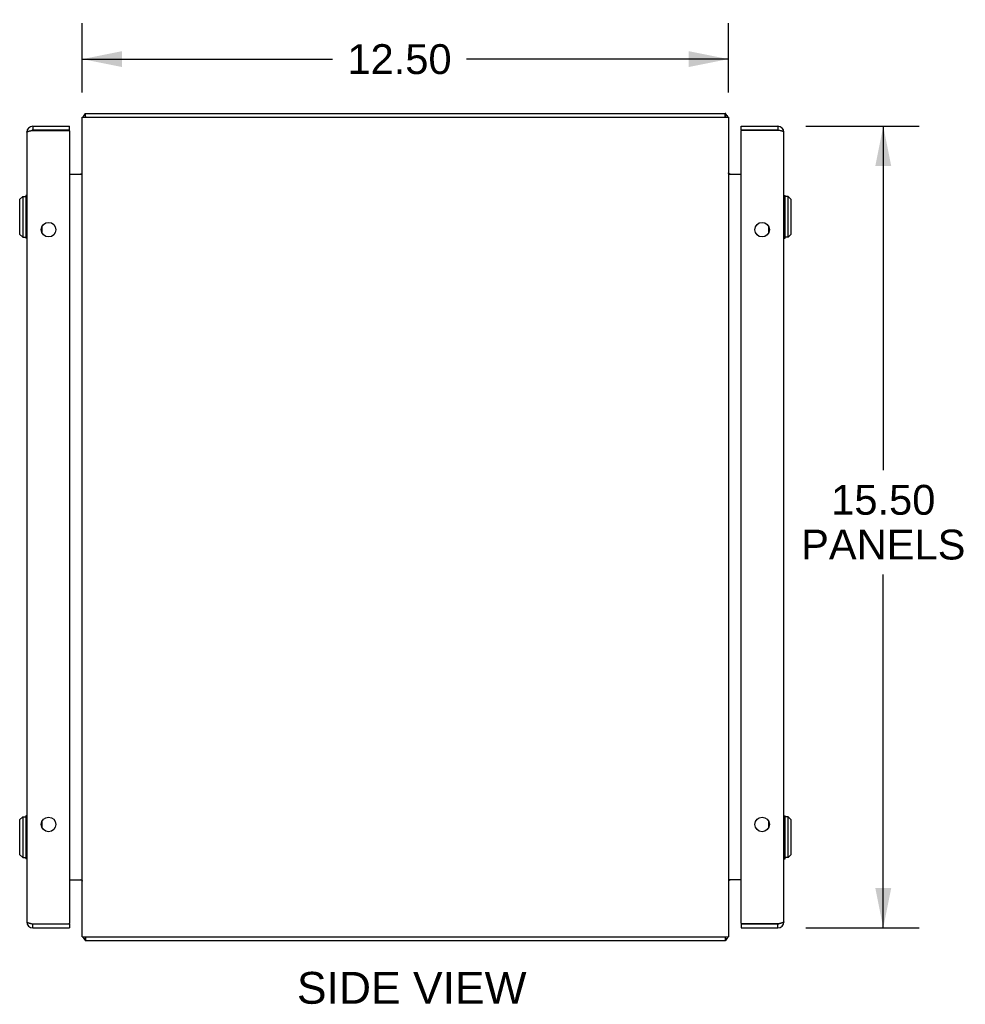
# Model space of a CAD drawing. Header units: inches. Extents: x 0 to 131, y 0 to 85.
# Tile 4 of 6: x 58 to 77, y 33 to 52. Entities that reach past the tile are written whole.
import ezdxf

# ---------------------------------------------------------------- set-up
doc = ezdxf.new("R2010")
doc.units = ezdxf.units.IN
doc.header["$LTSCALE"] = 7.192308
doc.header["$MEASUREMENT"] = 0
doc.layers.get('0').update_dxf_attribs({"linetype": 'CONTINUOUS'})
doc.layers.add('DIMENSIONS', color=7, linetype='CONTINUOUS')
doc.styles.get("Standard").update_dxf_attribs({"font": 'arial.ttf'})
doc.dimstyles.new('DIMSTYLE_1', dxfattribs={"dimtxt": 0.576923, "dimasz": 0.769231, "dimexe": 0.09, "dimexo": 0.07, "dimgap": 0.0375, "dimtad": 0, "dimtih": 1, "dimtoh": 1, "dimzin": 4, "dimdsep": 46, "dimtxsty": 'Standard', "dimblk": '_FILLED', "dimblk1": '_FILLED', "dimblk2": '_FILLED', "dimcen": 0.09, "dimazin": 1, "dimtfac": 1, "dimtdec": 3, "dimtofl": 0, "dimtmove": 0, "dimatfit": 3, "dimldrblk": '_FILLED', "dimfxl": 1, "dimtolj": 1, "dimtzin": 4, "dimarcsym": 0})

# ---------------------------------------------------------------- blocks, each defined once
blk = doc.blocks.new('_FILLED')
at = {"color": 0, "linetype": 'ByBlock'}
blk.add_solid([(0, 0), (-1, 0.2), (-1, -0.2)], dxfattribs=at)
blk = doc.blocks.new('*D1')
at = {"layer": 'DIMENSIONS', "color": 2, "linetype": 'Continuous'}
for p, q in [((59.438, 50.504), (59.438, 51.844)), ((71.938, 50.504), (71.938, 51.844)), ((59.438, 51.152), (64.277, 51.152)), ((71.938, 51.152), (66.87, 51.152))]:
    blk.add_line(p, q, dxfattribs=at)
at = {"layer": 'DIMENSIONS', "color": 2, "linetype": 'Continuous', "xscale": 0.7692307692, "yscale": 0.7692307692, "zscale": 0.7692307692, "rotation": 180}
blk.add_blockref('_FILLED', (59.438, 51.152), dxfattribs=at)
at = {"layer": 'DIMENSIONS', "color": 2, "linetype": 'Continuous', "xscale": 0.7692307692, "yscale": 0.7692307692, "zscale": 0.7692307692}
blk.add_blockref('_FILLED', (71.938, 51.152), dxfattribs=at)
at = {"layer": 'DIMENSIONS', "color": 2, "linetype": 'Continuous', "insert": (65.574, 51.44), "char_height": 0.5769, "width": 2.01601, "attachment_point": 2, "line_spacing_factor": 0.9}
blk.add_mtext('12.50', dxfattribs=at)
blk = doc.blocks.new('*D4')
at = {"layer": 'DIMENSIONS', "color": 2, "linetype": 'Continuous'}
for p, q in [((73.434, 49.853), (75.625, 49.853)), ((74.933, 49.853), (74.933, 43.206)), ((74.933, 34.353), (74.933, 41.187)), ((73.434, 34.353), (75.625, 34.353))]:
    blk.add_line(p, q, dxfattribs=at)
at = {"layer": 'DIMENSIONS', "color": 2, "linetype": 'Continuous', "xscale": 0.7692307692, "yscale": 0.7692307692, "zscale": 0.7692307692}
for p, rotation in [((74.933, 49.853), 90), ((74.933, 34.353), 270)]:
    blk.add_blockref('_FILLED', p, dxfattribs=dict(at, rotation=rotation))
at = {"layer": 'DIMENSIONS', "color": 2, "linetype": 'Continuous', "insert": (74.933, 42.918), "char_height": 0.5769, "width": 3.17415, "attachment_point": 2, "line_spacing_factor": 0.9}
blk.add_mtext('15.50\\PPANELS', dxfattribs=at)

msp = doc.modelspace()

# ---------------------------------------------------------------- linework, layer by layer
at = {"color": 7, "linetype": 'Continuous'}
for p, q in [((59.501, 50.028), (59.501, 50.103)), ((71.875, 50.028), (71.875, 50.103)), ((59.476, 50.072), (59.501, 50.045)), ((71.9, 50.072), (71.875, 50.045)), ((58.481, 49.853), (58.481, 49.778)), ((59.189, 49.778), (58.481, 49.778)), ((59.189, 49.778), (59.189, 49.853)), ((72.187, 49.778), (72.187, 49.853)), ((72.895, 49.778), (72.187, 49.778)), ((72.895, 49.853), (72.895, 49.778)), ((58.286, 48.497), (58.226, 48.438)), ((58.226, 48.438), (58.226, 47.769)), ((58.286, 48.497), (58.286, 47.71)), ((58.286, 48.497), (58.345, 48.497)), ((58.345, 48.517), (58.345, 47.69)), ((58.364, 48.517), (58.345, 48.517)), ((73.012, 48.517), (73.032, 48.517)), ((73.032, 47.69), (73.032, 48.517)), ((73.091, 48.497), (73.032, 48.497)), ((73.091, 47.71), (73.091, 48.497)), ((73.091, 48.497), (73.15, 48.438)), ((73.15, 47.769), (73.15, 48.438)), ((58.657, 47.909), (58.657, 47.798)), ((72.719, 47.798), (72.719, 47.909)), ((58.286, 47.71), (58.226, 47.769)), ((58.286, 47.71), (58.345, 47.71)), ((58.364, 47.69), (58.345, 47.69)), ((73.012, 47.69), (73.032, 47.69)), ((73.091, 47.71), (73.032, 47.71)), ((73.091, 47.71), (73.15, 47.769)), ((58.286, 36.497), (58.226, 36.438)), ((58.226, 36.438), (58.226, 35.769)), ((58.286, 36.497), (58.286, 35.71)), ((58.286, 36.497), (58.345, 36.497)), ((58.345, 36.517), (58.345, 35.69)), ((58.364, 36.517), (58.345, 36.517)), ((58.657, 36.409), (58.657, 36.298)), ((72.719, 36.298), (72.719, 36.409)), ((73.012, 36.517), (73.032, 36.517)), ((73.032, 35.69), (73.032, 36.517)), ((73.091, 36.497), (73.032, 36.497)), ((73.091, 36.497), (73.15, 36.438)), ((73.091, 35.71), (73.091, 36.497)), ((73.15, 35.769), (73.15, 36.438)), ((58.286, 35.71), (58.226, 35.769)), ((58.286, 35.71), (58.345, 35.71)), ((58.364, 35.69), (58.345, 35.69)), ((73.012, 35.69), (73.032, 35.69)), ((73.091, 35.71), (73.032, 35.71)), ((73.091, 35.71), (73.15, 35.769)), ((58.481, 34.353), (58.481, 34.428)), ((58.481, 34.428), (59.189, 34.428)), ((59.189, 34.428), (59.189, 34.353)), ((72.187, 34.428), (72.895, 34.428)), ((72.187, 34.428), (72.187, 34.353)), ((72.895, 34.353), (72.895, 34.428)), ((59.476, 34.134), (59.501, 34.161)), ((59.501, 34.178), (59.501, 34.103)), ((71.875, 34.178), (71.875, 34.103)), ((71.9, 34.134), (71.875, 34.161))]:
    msp.add_line(p, q, dxfattribs=at)
at = {"color": 3, "linetype": 'Continuous'}
for p, q in [((59.501, 50.103), (71.875, 50.103)), ((59.438, 34.178), (59.438, 50.028)), ((59.438, 50.028), (71.938, 50.028)), ((71.938, 50.028), (71.938, 34.178)), ((58.364, 49.736), (58.364, 34.47)), ((58.417, 49.763), (58.422, 49.764)), ((58.422, 49.764), (58.427, 49.765)), ((58.427, 49.765), (58.433, 49.767)), ((58.433, 49.767), (58.439, 49.768)), ((58.439, 49.768), (58.444, 49.77)), ((58.444, 49.77), (58.45, 49.771)), ((58.45, 49.771), (58.46, 49.773)), ((58.46, 49.773), (59.185, 49.773)), ((58.481, 49.853), (59.189, 49.853)), ((59.189, 49.763), (59.189, 34.443)), ((72.187, 49.853), (72.895, 49.853)), ((72.187, 34.443), (72.187, 49.763)), ((72.917, 49.773), (72.191, 49.773)), ((72.928, 49.771), (72.917, 49.773)), ((72.935, 49.769), (72.928, 49.771)), ((72.943, 49.767), (72.935, 49.769)), ((72.948, 49.766), (72.943, 49.767)), ((72.952, 49.765), (72.948, 49.766)), ((72.957, 49.763), (72.952, 49.765)), ((72.962, 49.762), (72.957, 49.763)), ((73.012, 34.47), (73.012, 49.736)), ((59.431, 48.947), (59.431, 48.947)), ((59.431, 48.945), (59.431, 48.944)), ((71.945, 48.947), (71.945, 48.947)), ((71.946, 48.945), (71.945, 48.944)), ((59.189, 48.928), (59.431, 48.928)), ((71.945, 48.928), (72.187, 48.928)), ((59.189, 35.278), (59.431, 35.278)), ((59.431, 35.261), (59.431, 35.262)), ((59.431, 35.259), (59.431, 35.26)), ((72.187, 35.278), (71.945, 35.278)), ((71.946, 35.261), (71.945, 35.262)), ((71.945, 35.259), (71.945, 35.26)), ((58.425, 34.442), (58.43, 34.44)), ((58.43, 34.44), (58.436, 34.439)), ((58.436, 34.439), (58.442, 34.438)), ((58.442, 34.438), (58.45, 34.435)), ((58.45, 34.435), (58.46, 34.433)), ((58.46, 34.433), (59.185, 34.433)), ((58.481, 34.353), (59.189, 34.353)), ((72.187, 34.353), (72.895, 34.353)), ((72.917, 34.433), (72.191, 34.433)), ((72.925, 34.435), (72.917, 34.433)), ((72.933, 34.437), (72.925, 34.435)), ((72.938, 34.438), (72.933, 34.437)), ((72.943, 34.439), (72.938, 34.438)), ((72.948, 34.441), (72.943, 34.439)), ((72.952, 34.442), (72.948, 34.441)), ((72.957, 34.443), (72.952, 34.442)), ((72.962, 34.444), (72.957, 34.443)), ((72.966, 34.446), (72.962, 34.444)), ((59.438, 34.178), (71.938, 34.178)), ((71.875, 34.103), (59.501, 34.103))]:
    msp.add_line(p, q, dxfattribs=at)
for points in [[(59.476, 50.072), (59.478, 50.074), (59.48, 50.076), (59.481, 50.079), (59.483, 50.081), (59.484, 50.083), (59.485, 50.086), (59.487, 50.089), (59.488, 50.091), (59.489, 50.093), (59.491, 50.095), (59.492, 50.097), (59.493, 50.099), (59.495, 50.101), (59.496, 50.102), (59.498, 50.102), (59.499, 50.103), (59.5, 50.103), (59.501, 50.103)], [(71.9, 50.072), (71.899, 50.074), (71.897, 50.076), (71.895, 50.079), (71.894, 50.081), (71.893, 50.083), (71.891, 50.086), (71.89, 50.089), (71.888, 50.091), (71.887, 50.093), (71.886, 50.095), (71.884, 50.097), (71.883, 50.099), (71.882, 50.101), (71.88, 50.102), (71.879, 50.102), (71.878, 50.103), (71.876, 50.103), (71.875, 50.103)], [(58.364, 49.736), (58.364, 49.737), (58.364, 49.738), (58.365, 49.738), (58.365, 49.739), (58.365, 49.74), (58.366, 49.741), (58.366, 49.741), (58.367, 49.742), (58.368, 49.743), (58.368, 49.743), (58.369, 49.744), (58.37, 49.745), (58.371, 49.745), (58.372, 49.746), (58.373, 49.747), (58.375, 49.748), (58.376, 49.748), (58.377, 49.749), (58.379, 49.75), (58.38, 49.75), (58.382, 49.751), (58.384, 49.752), (58.386, 49.753), (58.387, 49.753), (58.389, 49.754), (58.391, 49.755), (58.393, 49.755), (58.395, 49.756), (58.397, 49.757), (58.4, 49.758), (58.402, 49.758), (58.404, 49.759), (58.407, 49.76), (58.409, 49.76), (58.411, 49.761), (58.414, 49.762), (58.417, 49.763)], [(73.012, 49.736), (73.012, 49.737), (73.012, 49.737), (73.012, 49.738), (73.012, 49.739), (73.012, 49.739), (73.011, 49.74), (73.011, 49.741), (73.01, 49.741), (73.01, 49.742), (73.009, 49.742), (73.009, 49.743), (73.008, 49.744), (73.007, 49.744), (73.006, 49.745), (73.005, 49.745), (73.004, 49.746), (73.003, 49.747), (73.002, 49.747), (73.001, 49.748), (73, 49.749), (72.999, 49.749), (72.998, 49.75), (72.996, 49.75), (72.995, 49.751), (72.993, 49.752), (72.992, 49.752), (72.99, 49.753), (72.989, 49.754), (72.987, 49.754), (72.985, 49.755), (72.984, 49.755), (72.982, 49.756), (72.98, 49.757), (72.978, 49.757), (72.976, 49.758), (72.974, 49.758), (72.972, 49.759), (72.97, 49.76), (72.968, 49.76), (72.966, 49.761), (72.962, 49.762)], [(59.431, 48.947), (59.431, 48.946), (59.431, 48.945)], [(59.431, 48.944), (59.432, 48.943), (59.432, 48.942), (59.433, 48.941), (59.433, 48.939), (59.433, 48.939)], [(59.431, 48.928), (59.431, 48.929), (59.431, 48.93), (59.431, 48.931), (59.431, 48.932), (59.431, 48.933), (59.431, 48.934), (59.432, 48.936), (59.432, 48.937), (59.433, 48.938), (59.433, 48.939), (59.434, 48.941), (59.436, 48.943)], [(59.436, 48.943), (59.436, 48.944), (59.437, 48.945)], [(59.437, 48.945), (59.437, 48.947), (59.438, 48.948), (59.438, 48.949), (59.438, 48.95), (59.438, 48.951)], [(71.94, 48.945), (71.939, 48.947), (71.939, 48.948), (71.939, 48.949), (71.938, 48.95), (71.938, 48.951)], [(71.942, 48.941), (71.941, 48.943), (71.94, 48.944), (71.94, 48.945)], [(71.945, 48.928), (71.945, 48.929), (71.945, 48.93), (71.946, 48.931), (71.946, 48.932), (71.945, 48.933), (71.945, 48.934), (71.945, 48.936), (71.944, 48.937), (71.944, 48.938), (71.943, 48.939), (71.942, 48.941)], [(71.945, 48.944), (71.945, 48.943), (71.945, 48.942), (71.944, 48.941), (71.943, 48.939), (71.943, 48.939)], [(71.945, 48.947), (71.946, 48.946), (71.946, 48.945)], [(59.431, 35.278), (59.431, 35.277), (59.431, 35.277), (59.431, 35.276), (59.431, 35.274), (59.431, 35.273), (59.431, 35.272), (59.432, 35.271), (59.432, 35.27), (59.433, 35.268), (59.433, 35.267), (59.434, 35.266)], [(59.431, 35.262), (59.432, 35.263), (59.432, 35.264), (59.433, 35.266), (59.433, 35.267), (59.433, 35.267)], [(59.431, 35.26), (59.431, 35.26), (59.431, 35.261)], [(59.434, 35.266), (59.436, 35.263), (59.436, 35.262), (59.437, 35.261)], [(59.437, 35.261), (59.437, 35.26), (59.438, 35.259), (59.438, 35.257), (59.438, 35.256), (59.438, 35.255)], [(71.94, 35.261), (71.939, 35.26), (71.939, 35.259), (71.939, 35.257), (71.938, 35.256), (71.938, 35.255)], [(71.941, 35.263), (71.94, 35.262), (71.94, 35.261)], [(71.945, 35.278), (71.945, 35.277), (71.945, 35.277), (71.946, 35.276), (71.946, 35.274), (71.945, 35.273), (71.945, 35.272), (71.945, 35.271), (71.944, 35.27), (71.944, 35.268), (71.943, 35.267), (71.942, 35.266), (71.941, 35.263)], [(71.945, 35.262), (71.945, 35.263), (71.945, 35.264), (71.944, 35.266), (71.943, 35.267), (71.943, 35.267)], [(71.945, 35.26), (71.946, 35.26), (71.946, 35.261)], [(58.364, 34.47), (58.364, 34.47), (58.364, 34.469), (58.365, 34.468), (58.365, 34.467), (58.365, 34.467), (58.366, 34.466), (58.366, 34.465), (58.367, 34.465), (58.368, 34.464), (58.368, 34.463), (58.369, 34.462), (58.37, 34.462), (58.371, 34.461), (58.372, 34.46), (58.373, 34.46), (58.375, 34.459), (58.376, 34.458), (58.377, 34.457), (58.379, 34.457), (58.38, 34.456), (58.382, 34.455), (58.384, 34.455), (58.386, 34.454), (58.387, 34.453), (58.389, 34.452), (58.391, 34.452), (58.393, 34.451), (58.395, 34.45), (58.397, 34.45), (58.4, 34.449), (58.402, 34.448), (58.404, 34.447), (58.407, 34.447), (58.409, 34.446), (58.411, 34.445), (58.414, 34.445), (58.417, 34.444), (58.419, 34.443), (58.425, 34.442)], [(73.012, 34.47), (73.012, 34.47), (73.012, 34.469), (73.012, 34.468), (73.012, 34.468), (73.012, 34.467), (73.011, 34.467), (73.011, 34.466), (73.01, 34.465), (73.01, 34.465), (73.009, 34.464), (73.009, 34.463), (73.008, 34.463), (73.007, 34.462), (73.006, 34.462), (73.005, 34.461), (73.004, 34.46), (73.003, 34.46), (73.002, 34.459), (73.001, 34.459), (73, 34.458), (72.999, 34.457), (72.998, 34.457), (72.996, 34.456), (72.995, 34.455), (72.993, 34.455), (72.992, 34.454), (72.99, 34.454), (72.989, 34.453), (72.987, 34.452), (72.985, 34.452), (72.984, 34.451), (72.982, 34.451), (72.98, 34.45), (72.978, 34.449), (72.976, 34.449), (72.974, 34.448), (72.972, 34.447), (72.97, 34.447), (72.968, 34.446), (72.966, 34.446)], [(59.476, 34.134), (59.478, 34.132), (59.48, 34.13), (59.481, 34.128), (59.483, 34.126), (59.484, 34.123), (59.485, 34.12), (59.487, 34.118), (59.488, 34.115), (59.489, 34.113), (59.491, 34.111), (59.492, 34.109), (59.493, 34.107), (59.495, 34.106), (59.496, 34.105), (59.498, 34.104), (59.499, 34.104), (59.5, 34.103), (59.501, 34.103)], [(71.9, 34.134), (71.899, 34.132), (71.897, 34.13), (71.895, 34.128), (71.894, 34.126), (71.893, 34.123), (71.891, 34.12), (71.89, 34.118), (71.888, 34.115), (71.887, 34.113), (71.886, 34.111), (71.884, 34.109), (71.883, 34.107), (71.882, 34.106), (71.88, 34.105), (71.879, 34.104), (71.878, 34.104), (71.876, 34.103), (71.875, 34.103)]]:
    msp.add_lwpolyline(points, dxfattribs=at)
for centre in [(58.786, 47.853), (72.59, 47.853), (58.786, 36.353), (72.59, 36.353)]:
    msp.add_circle(centre, 0.141, dxfattribs=at)
for centre, radius, start, end in [((59.555, 49.986), 0.117, 132.5569, 158.9573), ((71.821, 49.986), 0.117, 21.0427, 47.4431), ((58.481, 49.736), 0.117, 90, 180), ((59.174, 49.763), 0.015, 0, 41.8103), ((72.202, 49.763), 0.015, 138.1897, 180), ((72.895, 49.736), 0.117, 0, 90), ((59.396, 48.97), 0.042, 270, 360), ((71.98, 48.97), 0.042, 180, 270), ((59.396, 35.236), 0.042, 0, 90), ((71.98, 35.236), 0.042, 90, 180), ((58.481, 34.47), 0.117, 180, 270), ((72.895, 34.47), 0.117, 270, 360), ((59.174, 34.443), 0.015, 318.1897, 360), ((72.202, 34.443), 0.015, 180, 221.8103), ((59.555, 34.22), 0.117, 201.0427, 227.4431), ((71.821, 34.22), 0.117, 312.5569, 338.9573)]:
    msp.add_arc(centre, radius, start, end, dxfattribs=at)
at = {"color": 7, "linetype": 'Continuous'}
for centre, start, end in [((58.481, 49.736), 90, 118.2402), ((72.895, 49.736), 61.7659, 90), ((58.481, 34.47), 241.7598, 270), ((72.895, 34.47), 270, 298.2341)]:
    msp.add_arc(centre, 0.042, start, end, dxfattribs=at)

# ---------------------------------------------------------------- texts
at = {"layer": 'DIMENSIONS', "color": 2, "linetype": 'Continuous', "insert": (65.811, 33.5), "char_height": 0.6154, "width": 4.43123, "attachment_point": 2, "line_spacing_factor": 0.9}
msp.add_mtext('SIDE VIEW', dxfattribs=at)

# ---------------------------------------------------------------- dimensions: what is measured, and where the dimension line sits
at = {"layer": 'DIMENSIONS', "color": 2, "linetype": 'Continuous'}
dim = msp.add_linear_dim(base=(59.438, 51.152), p1=(71.938, 51.914), p2=(59.438, 51.914), angle=180, dimstyle='DIMSTYLE_1', dxfattribs=at)
dim.commit()
dim.dimension.update_dxf_attribs({"geometry": '*D1', "text_midpoint": (65.598, 51.148), "dimtype": 160})
dim = msp.add_linear_dim(base=(74.933, 34.353), p1=(73.364, 49.853), p2=(73.364, 34.353), angle=270, text='<>\\PPANELS', dimstyle='DIMSTYLE_1', dxfattribs=at)
dim.commit()
dim.dimension.update_dxf_attribs({"geometry": '*D4', "text_midpoint": (74.933, 42.196), "dimtype": 160})

doc.saveas('drawing.dxf')
